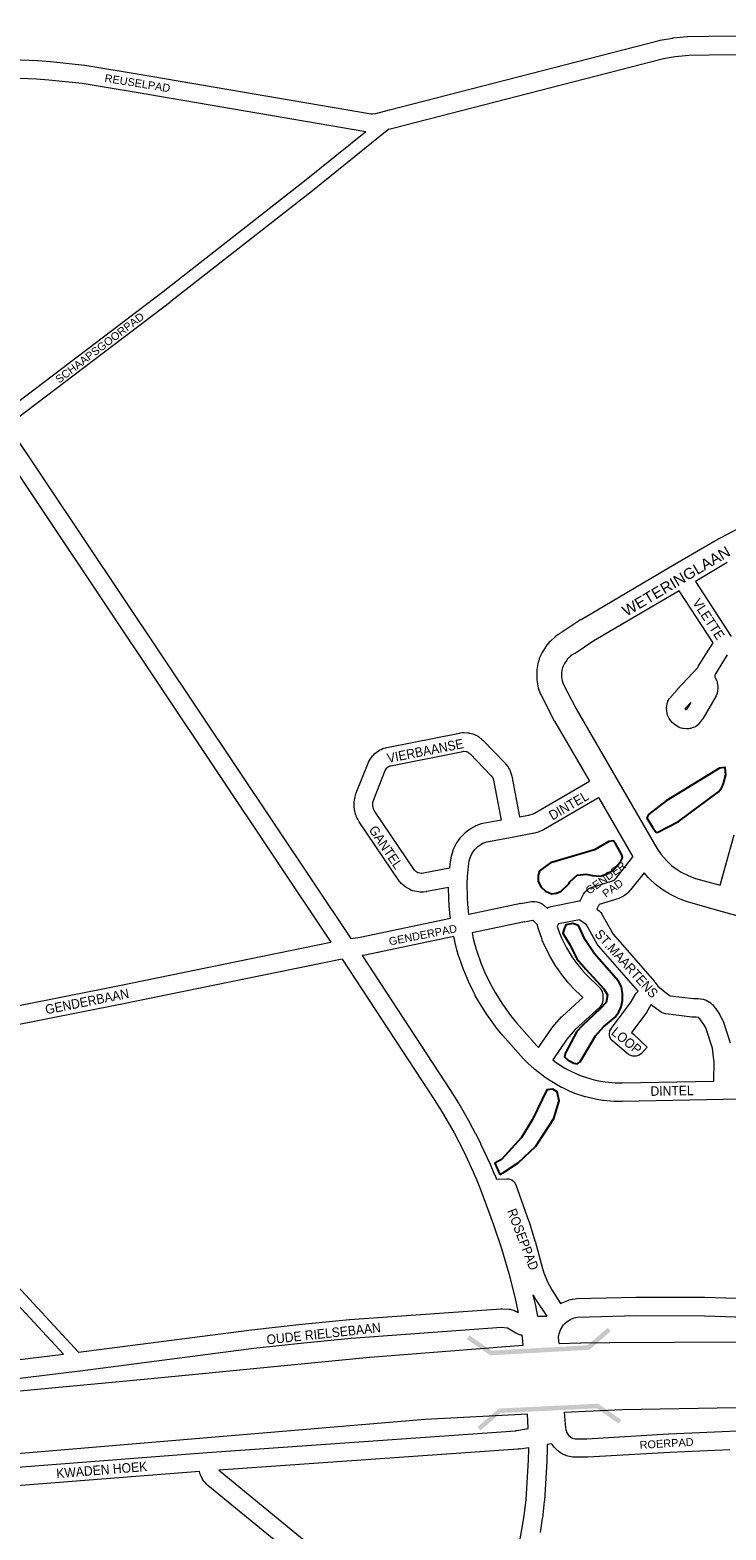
# Model space of a CAD drawing. Header units: metres. Extents: x 123817 to 142006, y 393105 to 406084.
# Tile 42 of 138: x 130036 to 130597, y 394490 to 395698. Entities that reach past the tile are written whole.
import ezdxf
from ezdxf.enums import TextEntityAlignment as Align

# ---------------------------------------------------------------- set-up
doc = ezdxf.new("R2010")
doc.units = ezdxf.units.M
doc.header["$MEASUREMENT"] = 0
doc.styles.add('1.25mm', font='txt', dxfattribs={"height": 0.002})
doc.styles.add('Style-Arial', font='arial.ttf')

# ---------------------------------------------------------------- blocks, each defined once
blk = doc.blocks.new('gg0-viaduct_50')
at = {"linetype": 'Continuous', "lineweight": 0}
blk.add_hatch(color=7, dxfattribs=at).paths.add_polyline_path([(-55.8, -16.9), (-58, -14), (-40, 0), (40, 0), (58, -14), (55.8, -16.9), (38.7, -3.7), (-38.7, -3.7)])
blk = doc.blocks.new('gg0-viaduct_51')
at = {"linetype": 'Continuous', "lineweight": 0}
blk.add_hatch(color=7, dxfattribs=at).paths.add_polyline_path([(55.8, -16.9), (38.7, -3.7), (-38.7, -3.7), (-55.8, -16.9), (-58, -14), (-40, 0), (40, 0), (58, -14)])

msp = doc.modelspace()

# ---------------------------------------------------------------- linework, layer by layer
at = {"color": 191, "linetype": 'Continuous', "lineweight": 0, "flags": 128}
for points in [[(129994.2, 395674.8), (130042.2, 395672.9), (130042.4, 395672.9), (130052.6, 395672.1), (130052.8, 395672.1), (130080, 395669.3), (130080.4, 395669.3), (130124.1, 395662.1), (130124.1, 395662.1), (130310.9, 395630.1), (130311.8, 395630.1), (130314.5, 395630.5), (130325.6, 395633.3), (130542.8, 395689.2), (130543.4, 395689.3), (130553.4, 395691.1), (130553.4, 395691.1), (130554, 395691.2), (130565.4, 395692.2), (130565.9, 395692.2), (130582.7, 395692.6), (130582.8, 395692.6), (130999.7, 395697.6)], [(129801.6, 395675), (130003.2, 395374.7), (130278.5, 394963.4)], [(130325.1, 395617.7), (130329.3, 395618.8), (130329.3, 395618.8), (130329.3, 395618.8), (130546.3, 395674.6), (130555.6, 395676.3), (130566.5, 395677.2), (130583, 395677.6), (130999.8, 395682.6)], [(130306.6, 395615.6), (130121.6, 395647.3), (130078.2, 395654.4), (130051.3, 395657.2), (130041.4, 395657.9), (129993.5, 395659.8), (129993.5, 395659.8), (129833.7, 395667.5), (129833, 395667.6), (129823.8, 395668.9), (130012.6, 395387.5)], [(130018.2, 395379.2), (130294.5, 394966.4)], [(130479.2, 394996.8), (130481.9, 395002.2), (130482.9, 395003.7), (130483.5, 395004.3), (130484.9, 395005.6), (130486.2, 395006.6), (130486.8, 395006.9), (130488.1, 395007.4), (130489, 395007.8), (130505.2, 395012.8), (130506.2, 395013.3), (130507.1, 395013.9), (130508.1, 395015), (130521.6, 395032.2)], [(130530.6, 395019.3), (130519.7, 395005.5), (130519.5, 395005.3), (130519.2, 395005), (130517.6, 395003.2), (130516.6, 395002.3), (130514.7, 395000.9), (130513.9, 395000.4), (130513.6, 395000.2), (130511.4, 394999.1), (130510.2, 394998.6), (130494.5, 394993.8), (130492.5, 394989.9)], [(130431.4, 394994.5), (130431.4, 394994.5), (130439.9, 394996.2), (130440.1, 394996.3), (130442.5, 394996.3), (130444.3, 394996), (130444.5, 394996), (130446.8, 394995.2), (130448.4, 394994.3), (130448.6, 394994.2), (130449.9, 394993.2), (130452.7, 394990.7)], [(130434.4, 394979.8), (130440.9, 394981.1), (130444.8, 394977.5)], [(130287.5, 394949.9), (130362.1, 394836), (130368.4, 394826.1), (130377.3, 394810.6), (130381.4, 394802.8), (130385.4, 394794.9), (130392.9, 394778.7), (130396.4, 394770.6), (130399.7, 394762.3), (130409.2, 394736.7), (130415.8, 394716.9), (130421.6, 394696.9), (130426.7, 394676.6), (130428.9, 394666.4), (130429.1, 394665.5)], [(130303.6, 394952.7), (130374.7, 394844.2), (130374.8, 394844), (130381.1, 394833.9), (130381.3, 394833.7), (130390.3, 394818), (130390.4, 394817.8), (130394.7, 394809.8), (130394.8, 394809.6), (130398.9, 394801.6), (130399, 394801.3), (130406.6, 394784.9), (130406.7, 394784.7), (130410.2, 394776.3), (130410.3, 394776.2), (130411.7, 394772.7), (130419.9, 394773.1), (130421.6, 394773), (130424, 394772.1), (130426, 394770.5), (130427.3, 394768.2), (130427.3, 394768.2), (130437.9, 394738.7), (130438, 394738.4), (130442.7, 394723.2), (130442.8, 394722.9), (130448.8, 394700.8), (130449.9, 394697.3), (130452.8, 394690.2), (130456.3, 394683.6), (130463.4, 394672.7), (130464.2, 394673.1), (130465.1, 394673.5), (130469.2, 394675.2), (130470.2, 394675.5), (130472.3, 394676.1), (130472.9, 394676.2), (130473, 394676.2), (130475.2, 394676.5), (130476.2, 394676.6), (130523.9, 394677.9), (130524.1, 394677.9), (130579.3, 394677.8), (130579.5, 394677.8), (130681, 394674.6)], [(130452.1, 394662.2), (130445, 394662.3), (130443.6, 394669.4), (130443.6, 394669.6), (130441.3, 394679.7), (130443.1, 394676.3), (130443.5, 394675.7), (130452.2, 394662.4), (130452.1, 394662.2)], [(130462.1, 394640.4), (130461.8, 394645.3), (130461.9, 394647.1), (130462.2, 394648.4), (130463.3, 394651.6), (130464, 394652.9), (130464.8, 394654.2), (130465.8, 394655.5), (130466.7, 394656.6), (130468.7, 394658.3), (130469.9, 394659.1), (130471.1, 394659.8), (130474.3, 394661.1), (130475.7, 394661.4), (130477.1, 394661.7), (130524.2, 394662.9), (130579.2, 394662.8), (130687.8, 394659.4)], [(130432.2, 394647.4), (130432.7, 394642.5), (130433, 394638.8)], [(130428, 394570.5), (130428.1, 394570.5), (130437.3, 394572), (130437.1, 394578.2), (130436.8, 394583.6)], [(130466.3, 394585.1), (130467.3, 394572.3), (130467.5, 394571.4), (130467.8, 394570.4), (130467.8, 394570.4), (130467.8, 394570.4), (130468.2, 394569.1), (130469.4, 394567.1), (130469.8, 394566.6), (130471.6, 394565), (130472.3, 394564.6), (130472.8, 394564.4), (130475.2, 394563.9), (130484.6, 394563.9), (130550.3, 394567.7), (130550.4, 394567.7), (130605.8, 394570.3)], [(130430.8, 394555.8), (130437.5, 394556.8), (130437.5, 394555.8), (130437.3, 394546.7), (130435.3, 394514.9), (130433.8, 394501.9), (130432, 394490.8), (130430.3, 394481.6), (130426.3, 394463.2), (130422.4, 394447.8), (130419.5, 394437.7), (130413.2, 394417.5), (130408, 394402.8), (130404.5, 394393.8), (130400.8, 394384.8), (130392.9, 394366.6), (130392.2, 394365.1)], [(130599.7, 394555), (130551.2, 394552.8), (130485.2, 394548.9), (130484.7, 394548.9), (130474.4, 394548.9), (130473.2, 394549.1), (130473.1, 394549.1), (130469.3, 394549.8), (130468.2, 394550.1), (130466.4, 394550.8), (130465.2, 394551.3), (130465, 394551.4), (130463.2, 394552.6), (130462.2, 394553.3), (130459.4, 394555.8), (130458.6, 394556.6), (130458.5, 394556.7), (130457.4, 394558.1), (130456.7, 394559.1), (130456.3, 394559.8), (130452.5, 394559.2), (130452.5, 394555.7), (130452.5, 394555.7), (130452.5, 394555.6), (130452.3, 394546.2), (130452.3, 394545.9), (130450.3, 394513.8), (130450.2, 394513.4), (130448.7, 394500), (130448.6, 394499.6), (130446.8, 394488.3)]]:
    msp.add_lwpolyline(points, dxfattribs=at)
at = {"color": 111, "linetype": 'Continuous', "lineweight": 0, "flags": 128}
for points in [[(130306.6, 395615.6), (130257.3, 395575.8), (130143.5, 395486.9), (130012.6, 395387.5)], [(130325.1, 395617.7), (130263.6, 395568), (130263.5, 395568), (130149.6, 395479), (130149.5, 395478.9), (130018.2, 395379.2)], [(129859.1, 394865), (129995.9, 394718.9), (129995.9, 394718.9), (130075.3, 394633.5)], [(129847.4, 394862.8), (129988.6, 394712.1), (130063.1, 394632)]]:
    msp.add_lwpolyline(points, dxfattribs=at)
at = {"color": 40, "linetype": 'Continuous', "lineweight": 0, "flags": 128}
for points in [[(130620.2, 395303.6), (130587.9, 395286.4), (130587.6, 395286.2), (130587.5, 395286.2), (130554.9, 395267.1), (130554.9, 395267.1), (130479.8, 395223), (130479.4, 395222.8), (130464.2, 395212.8), (130462.3, 395211.7), (130461.6, 395211.2), (130459.6, 395209.8), (130458.7, 395209), (130455.1, 395205.8), (130454.2, 395204.9), (130452.7, 395203.1), (130452.6, 395203), (130451.9, 395202.1), (130449.3, 395198), (130448.5, 395196.6), (130446.5, 395192.2), (130446.2, 395191.5), (130446.1, 395191), (130445.4, 395188.7), (130445.1, 395187.5), (130444.3, 395182.7), (130444.1, 395181.1), (130444.1, 395176.2), (130444.1, 395176.2), (130444.1, 395176.2), (130444.2, 395174.6), (130445, 395169.8), (130445.4, 395168.2), (130446.9, 395163.6), (130447, 395163.4), (130447.6, 395162.2), (130458.3, 395141.7), (130458.5, 395141.3), (130486.5, 395093)], [(130597.5, 395268.9), (130571.9, 395253.8)], [(130558.9, 395246.2), (130490.2, 395205.9), (130475, 395195.9), (130474.5, 395195.7), (130472.8, 395194.6), (130471.7, 395193.8), (130469, 395191.4), (130468.3, 395190.5), (130466.4, 395187.7), (130465, 395184.6), (130464.7, 395183.5), (130464.1, 395180.1), (130464.1, 395177), (130464.6, 395173.8), (130465.6, 395170.8), (130475.9, 395151.2), (130507.5, 395096.5), (130540.8, 395039), (130544.4, 395033.9), (130548.5, 395029.2), (130553, 395025), (130558.1, 395021.3), (130560.5, 395019.8), (130566.2, 395017), (130572.1, 395014.8), (130591.8, 395009.3)], [(130494, 395080), (130521.6, 395032.2)], [(130670.8, 394966.7), (130593.7, 394988), (130593.7, 394988), (130593.7, 394988), (130566.3, 394995.6), (130565.5, 394995.9), (130558.7, 394998.4), (130557.7, 394998.9), (130551.2, 395002.2), (130550.7, 395002.4), (130550.5, 395002.6), (130547.3, 395004.5), (130546.7, 395004.9), (130540.8, 395009.2), (130539.9, 395009.9), (130534.6, 395014.8), (130533.8, 395015.6), (130530.6, 395019.3)]]:
    msp.add_lwpolyline(points, dxfattribs=at)
at = {"color": 9, "linetype": 'Continuous', "lineweight": 0, "flags": 128}
for points in [[(130571.9, 395253.8), (130600.6, 395209.6)], [(130597.6, 395194.6), (130588, 395179.4), (130587.6, 395178.3), (130587.6, 395178.2), (130587.6, 395177.5), (130587.6, 395176.8), (130587.9, 395176.1), (130588.8, 395174.4), (130589.1, 395173.5), (130589.4, 395172.5), (130589.8, 395170.7), (130590, 395169.1), (130590, 395169.1), (130590, 395167.3), (130589.8, 395165.7), (130589.4, 395163.9), (130589.1, 395163), (130588.5, 395161.7), (130577.8, 395143.3), (130577.1, 395142.3), (130574.2, 395138.6), (130574.1, 395138.5), (130572.1, 395136.8), (130570.2, 395136.1), (130568, 395135.5), (130567.4, 395135.3), (130566.7, 395135.2), (130566, 395135.2), (130565.3, 395135.2), (130564.7, 395135.2), (130562.4, 395135.4), (130561.7, 395135.5), (130560.5, 395135.8), (130558.3, 395136.6), (130557.1, 395137.2), (130556.6, 395137.5), (130554.7, 395138.8), (130553.3, 395140.2), (130553.3, 395140.2), (130551.8, 395141.9), (130550.7, 395143.6), (130549.8, 395145.7), (130549.5, 395146.2), (130549.2, 395147.5), (130548.8, 395149.8), (130548.7, 395151.1), (130548.8, 395151.7), (130548.7, 395151.7), (130548.9, 395154), (130549.2, 395155.6), (130549.7, 395157.1), (130549.8, 395157.4), (130551.1, 395159.6), (130551.1, 395159.7), (130557.1, 395166.6), (130557.3, 395166.9), (130573.9, 395184.5), (130574.2, 395185.2), (130574.2, 395185.3), (130574.9, 395186.7), (130586.1, 395204.4), (130558.9, 395246.2)], [(130564.4, 395150.4), (130564.1, 395150.5), (130563.9, 395150.8), (130563.8, 395151.1), (130563.7, 395151.4), (130568.1, 395156.4), (130565.1, 395151.3), (130564.4, 395150.4)], [(130294.5, 394966.4), (130301.9, 394967.6), (130374.8, 394982.7), (130374.2, 394986.6), (130374.2, 394987), (130373.6, 394992.8), (130373.6, 394993), (130373.3, 394998.9), (130373.3, 394999.2), (130373.2, 395007.6), (130355.6, 395004.2), (130355.4, 395004.2), (130355.1, 395004.1), (130353.1, 395003.8), (130352.2, 395003.8), (130350.4, 395003.8), (130349.1, 395003.9), (130345.7, 395004.5), (130345.7, 395004.5), (130344.5, 395004.8), (130342.8, 395005.4), (130341.7, 395006), (130338.7, 395007.7), (130338.6, 395007.7), (130337.3, 395008.7), (130334.7, 395011), (130334.1, 395011.7), (130333.6, 395012.3), (130301.3, 395060.4), (130301, 395060.8), (130300, 395062.5), (130299.6, 395063.2), (130298.9, 395065), (130298.7, 395065.5), (130298.6, 395065.7), (130298, 395067.5), (130297.7, 395068.7), (130297.2, 395072.3), (130297.1, 395073.5), (130297.1, 395073.5), (130297.1, 395073.5), (130297.1, 395075.4), (130297.1, 395076.2), (130297.3, 395078.1), (130297.6, 395079.2), (130298.6, 395082.8), (130298.7, 395083.4), (130298.8, 395083.6), (130308.3, 395107.4), (130308.7, 395108.2), (130310.2, 395111), (130311, 395112.1), (130312, 395113.4), (130312.1, 395113.5), (130312.6, 395114.1), (130313.8, 395115.2), (130314.8, 395116.1), (130317.6, 395117.9), (130318, 395118.2), (130318.8, 395118.6), (130320.3, 395119.2), (130321.1, 395119.5), (130322.7, 395120), (130323.4, 395120.2), (130382, 395131.8), (130382.2, 395131.8), (130382.5, 395131.9), (130384.2, 395132.1), (130385.6, 395132.1), (130388.8, 395132), (130389.6, 395131.9), (130390.1, 395131.8), (130391.7, 395131.4), (130392.6, 395131.1), (130394.1, 395130.5), (130395, 395130.1), (130396.4, 395129.4), (130396.6, 395129.2), (130397.5, 395128.6), (130400, 395126.6), (130400.7, 395126), (130418.6, 395107.5), (130419, 395107.1), (130419.1, 395106.9), (130420.8, 395104.8), (130421.5, 395103.7), (130422.3, 395102.3), (130422.7, 395101.3), (130422.8, 395101), (130423.8, 395097.9), (130424, 395097), (130430.2, 395064.4), (130437.7, 395065.8), (130441.2, 395066.8), (130442.4, 395067.3), (130486.5, 395093)], [(130351, 395018.8), (130348.9, 395019.2), (130348.5, 395019.3), (130346.8, 395020.3), (130345.6, 395021.4), (130313.9, 395068.6), (130313.2, 395069.8), (130312.7, 395070.7), (130312.5, 395071.6), (130312.1, 395074.1), (130312.1, 395074.9), (130312.2, 395075.8), (130312.9, 395078.4), (130322.1, 395101.5), (130323.1, 395103.3), (130323.4, 395103.7), (130323.8, 395104), (130325.3, 395105.1), (130325.8, 395105.3), (130326.6, 395105.5), (130384.7, 395117), (130385.4, 395117.1), (130387.2, 395117), (130387.6, 395116.9), (130388.3, 395116.7), (130388.7, 395116.5), (130390.3, 395115.2), (130407.5, 395097.3), (130408.6, 395096), (130408.7, 395095.8), (130409.4, 395093.8), (130415.4, 395061.7), (130400.7, 395058.9), (130399.5, 395058.6), (130395.1, 395057), (130394.2, 395056.6), (130392.2, 395055.5), (130391.9, 395055.3), (130391.3, 395055), (130387.5, 395052.3), (130386.5, 395051.5), (130383.2, 395048.2), (130382.7, 395047.7), (130382.3, 395047.3), (130379.6, 395043.4), (130379, 395042.4), (130376.9, 395038.1), (130376.6, 395037.4), (130376.5, 395036.9), (130375.2, 395032.4), (130375, 395031.5), (130374.6, 395029), (130374.5, 395028.6), (130374, 395023.1), (130352.9, 395019), (130351.7, 395018.8), (130351, 395018.8)], [(130431.4, 394994.5), (130431.4, 394994.5), (130389.5, 394985.7), (130389.1, 394988.5), (130388.6, 394994), (130388.3, 394999.5), (130388.2, 395010.8), (130388.5, 395016.3), (130389.4, 395027), (130389.7, 395028.8), (130390.7, 395032.2), (130392.2, 395035.2), (130394.2, 395038), (130396.6, 395040.4), (130399.5, 395042.4), (130400.7, 395043.1), (130404.1, 395044.3), (130425.6, 395048.3), (130440.7, 395051.1), (130441.4, 395051.2), (130445.7, 395052.4), (130446.7, 395052.8), (130448.7, 395053.7), (130449.5, 395054.1), (130449.5, 395054.1), (130494, 395080)], [(130591.8, 395009.3), (130603, 395049.9)], [(130452.7, 394990.7), (130453.4, 394991.3), (130455.7, 394992.1), (130478.3, 394996.7), (130478.5, 394996.8), (130479.2, 394996.8)], [(130492.5, 394989.9), (130494.4, 394988.6), (130495.8, 394987.3), (130496.6, 394986.1), (130505.6, 394969.9), (130539.1, 394931.7), (130539.2, 394931.6), (130539.6, 394931), (130541.7, 394928), (130547.3, 394923.5), (130551.7, 394920.4), (130570.3, 394918.2), (130573.1, 394918.1), (130574, 394918.1), (130577.9, 394917.6), (130578.2, 394917.5), (130580.6, 394916.7), (130583.3, 394915.2), (130583.4, 394915.1), (130585.4, 394913.4), (130585.6, 394913.2), (130588.1, 394910), (130588.3, 394909.7), (130591.2, 394905.5), (130591.7, 394904.8), (130593.7, 394901), (130594.1, 394900), (130594.2, 394899.8), (130600, 394882.4)], [(130434.4, 394979.8), (130392.1, 394970.9), (130393.1, 394966.4), (130394.4, 394961.3), (130395.9, 394956.2), (130399.5, 394946), (130403, 394937.8), (130407.9, 394927.7), (130410.6, 394922.9), (130416.5, 394913.5), (130423, 394904.5), (130427.9, 394898.5), (130444.5, 394879.8), (130445.6, 394878.7), (130456.2, 394894.3), (130456.7, 394894.9), (130456.8, 394895.1), (130464.2, 394903.4), (130464.8, 394904), (130481.3, 394919), (130472.8, 394927.3), (130472.5, 394927.7), (130469.3, 394931.1), (130469.1, 394931.4), (130469, 394931.5), (130463.2, 394938.8), (130462.9, 394939.2), (130460.2, 394943.1), (130459.9, 394943.5), (130455.1, 394951.5), (130454.8, 394952.1), (130450.6, 394960.5), (130450.4, 394960.9), (130448.6, 394965.2), (130448.5, 394965.6), (130448.5, 394965.6), (130445.2, 394974.7), (130444.8, 394977.2), (130444.8, 394977.5)], [(130513, 394850.2), (130586.7, 394851.6), (130586.9, 394867.1), (130586.6, 394870.9), (130585.6, 394878.3), (130580.2, 394894.4), (130578.7, 394897.3), (130576.1, 394901), (130574.7, 394902.8), (130574.5, 394902.9), (130572.5, 394903.1), (130569.8, 394903.2), (130569, 394903.2), (130548, 394905.7), (130547.6, 394905.8), (130545.2, 394906.7), (130544.6, 394907), (130538.5, 394911.3), (130538, 394911.7), (130536.1, 394913.2), (130536, 394913), (130532.5, 394906.8), (130531.9, 394906), (130520.5, 394890.7), (130522.1, 394889.3), (130533, 394879.1), (130528.5, 394874), (130526.6, 394872.5), (130524.2, 394871.6), (130521.6, 394871.6), (130519.1, 394872.5), (130518.1, 394873.2), (130505.4, 394883.7), (130504.4, 394884.7), (130503.1, 394886.9), (130502.7, 394889.5), (130503.1, 394892.1), (130504.3, 394894), (130504.2, 394894), (130519.7, 394914.7), (130523.4, 394921.2), (130524.2, 394922.3), (130524.4, 394922.7), (130525.5, 394923.8), (130525.8, 394924.1), (130493.8, 394960.6), (130493.7, 394960.7), (130492.9, 394961.9), (130484.3, 394977.4), (130478.9, 394981.2), (130478.5, 394981.5), (130461.8, 394978.1), (130460.6, 394976.2), (130462.5, 394970.8), (130464.2, 394966.9), (130468.1, 394959), (130472.6, 394951.5), (130475, 394948), (130480.6, 394941), (130483.4, 394937.9), (130495.1, 394926.5), (130495.6, 394925.9), (130496.9, 394923.7), (130497.4, 394921.1), (130497.4, 394916.7), (130497.4, 394916.7), (130496.9, 394914.1), (130495.6, 394911.9), (130494.9, 394911.2), (130475.2, 394893.2), (130468.3, 394885.5), (130457, 394868.8), (130458.7, 394867.5), (130462.2, 394865.1), (130466.9, 394862.2), (130471.2, 394859.8), (130476.3, 394857.4), (130479.9, 394856), (130487.7, 394853.4), (130491.5, 394852.4), (130495.4, 394851.6), (130499.3, 394851), (130507.4, 394850.3), (130513, 394850.2)], [(129983.8, 394903.8), (130107, 394928.4), (130278.5, 394963.4)], [(130636.3, 394837.6), (130594.3, 394836.8), (130594.3, 394836.8), (130594.3, 394836.8), (130513.2, 394835.2), (130512.9, 394835.2), (130506.9, 394835.3), (130506.4, 394835.3), (130497.7, 394836.1), (130497.2, 394836.1), (130492.9, 394836.8), (130492.7, 394836.8), (130492.5, 394836.9), (130488.3, 394837.8), (130487.9, 394837.8), (130483.7, 394838.9), (130483.2, 394839.1), (130474.9, 394841.8), (130474.4, 394842), (130470.4, 394843.6), (130470, 394843.8), (130464.6, 394846.4), (130464.2, 394846.6), (130459.5, 394849.2), (130459.3, 394849.3), (130459.2, 394849.4), (130454.2, 394852.4), (130453.9, 394852.6), (130450, 394855.2), (130449.7, 394855.5), (130442.3, 394861.3), (130442.1, 394861.5), (130441.9, 394861.7), (130437.3, 394865.8), (130437, 394866), (130433.7, 394869.4), (130433.4, 394869.7), (130416.6, 394888.6), (130416.5, 394888.8), (130416.4, 394888.9), (130411.3, 394895.1), (130411, 394895.5), (130404.2, 394904.9), (130403.9, 394905.3), (130397.7, 394915.2), (130397.5, 394915.5), (130394.7, 394920.6), (130394.5, 394920.9), (130389.4, 394931.4), (130389.3, 394931.7), (130385.6, 394940.3), (130385.4, 394940.7), (130385.4, 394940.8), (130381.7, 394951.4), (130381.5, 394951.8), (130379.9, 394957.2), (130379.9, 394957.4), (130378.5, 394962.9), (130378.4, 394963.2), (130377.4, 394967.9), (130304.7, 394952.8), (130304.5, 394952.8), (130304.4, 394952.8), (130303.6, 394952.7)], [(130287.5, 394949.9), (130110, 394913.7), (130110, 394913.7), (129986.7, 394889.1), (129986.7, 394889.1), (129859.1, 394865)], [(130075.3, 394633.5), (130214.4, 394651.6), (130214.6, 394651.6), (130255.1, 394656), (130255.2, 394656), (130293.4, 394659.7), (130293.6, 394659.7), (130415.2, 394668.5), (130416.3, 394668.5), (130421.9, 394668.1), (130422.7, 394668), (130422.8, 394668), (130424.2, 394667.7), (130425.8, 394667.2), (130427.1, 394666.6), (130427.7, 394666.3), (130427.8, 394666.2), (130429.1, 394665.5)], [(129901.1, 394597.1), (130076.4, 394618.5), (130076.5, 394618.5), (130076.5, 394618.5), (130216.3, 394636.7), (130256.6, 394641.1), (130294.8, 394644.7), (130415.8, 394653.5), (130420.3, 394653.2), (130420.4, 394653.2), (130420.5, 394653.1), (130427.3, 394649), (130427.4, 394649), (130428.3, 394648.5), (130429.6, 394648), (130431.2, 394647.5), (130431.7, 394647.4), (130432.2, 394647.4)], [(128754.8, 394568.7), (128755.7, 394568.7), (128758, 394567.9), (128759, 394567.4), (128759.6, 394567.3), (128787.7, 394569.4), (128789.6, 394569.3), (128789.7, 394569.3), (128795.9, 394568.1), (128796.8, 394567.8), (128918.7, 394526.7), (128921.9, 394526), (128925.1, 394525.6), (128929.9, 394525.6), (129159.3, 394543.5), (129360, 394560.1), (129539.2, 394575.4), (129677.3, 394588.1), (129812.1, 394602.2), (129899.3, 394612), (130063.1, 394632)], [(129914.9, 394532.3), (130178.7, 394552.9), (130178.7, 394552.9), (130178.7, 394552.9), (130427.1, 394570.3), (130427.4, 394570.4), (130428, 394570.5)], [(130430.8, 394555.8), (130430.2, 394555.6), (130429.6, 394555.5), (130428.8, 394555.4), (130188.3, 394538.6), (130189.2, 394537.7), (130258.4, 394480.9), (130297.2, 394452.1), (130297.3, 394452), (130346, 394414.6), (130346.2, 394414.4), (130362.8, 394400.8), (130363.2, 394400.5), (130370.6, 394393.5), (130371.1, 394393.1), (130377.1, 394386.5), (130377.3, 394386.2), (130377.7, 394385.7), (130392.2, 394365.1)], [(130384.4, 394349.6), (130381.4, 394354.4), (130365.7, 394376.7), (130360.2, 394382.8), (130353.1, 394389.4), (130336.8, 394402.7), (130288.2, 394440.1), (130249.3, 394469), (130249, 394469.2), (130179.4, 394526.3), (130178.9, 394526.8), (130177.2, 394528.5), (130176.8, 394529), (130176.5, 394529.3), (130175.5, 394530.6), (130174.8, 394531.8), (130173.4, 394534.7), (130173.1, 394535.4), (130172.8, 394536.5), (130172.6, 394537.4), (129916, 394517.3)]]:
    msp.add_lwpolyline(points, dxfattribs=at)
at = {"flags": 128}
for points in [[(130540.2, 395051.7), (130541.7, 395051.9), (130558.3, 395060.7), (130590.5, 395084.5), (130593.1, 395087.9), (130594.4, 395091.2), (130596.3, 395098.1), (130595.8, 395104.1), (130591.2, 395103.6), (130548.3, 395077.1), (130534.2, 395066.1), (130532.9, 395063.5), (130537.4, 395056.1)], [(130456.1, 395002.4), (130459.8, 395002.8), (130463.6, 395004.3), (130470, 395010.3), (130471.2, 395012.4), (130476.7, 395017.4), (130484, 395018.2), (130489, 395017.2), (130495.4, 395016.7), (130502.1, 395018.9), (130505.8, 395021.4), (130511.7, 395028.2), (130513.1, 395031.4), (130512.7, 395033.8), (130509.9, 395038.7), (130507.8, 395042.3), (130506, 395044.9), (130502.1, 395044.5), (130490.6, 395037.8), (130455.1, 395027.2), (130446.5, 395021), (130445.2, 395017), (130445.4, 395012.6), (130447.5, 395008), (130451.3, 395004.5)], [(130476.7, 394865.5), (130479.1, 394867.3), (130491.4, 394888.1), (130497.9, 394895.3), (130507.2, 394903.1), (130510.2, 394907.4), (130512.1, 394911.5), (130513.3, 394916.6), (130513.2, 394922.2), (130512.3, 394927.4), (130510, 394932.2), (130490.7, 394954), (130483.1, 394965.3), (130477.9, 394977), (130473.2, 394978.6), (130467.7, 394977.5), (130466.2, 394974.2), (130465.1, 394970.7), (130471, 394961.1), (130476.4, 394950), (130483.6, 394941.7), (130498.3, 394925.9), (130501, 394921), (130500.1, 394915), (130495.3, 394909.8), (130481, 394896.3), (130476.5, 394891.5), (130467.4, 394874.5), (130466.4, 394871.2), (130469.5, 394868.4), (130473.9, 394866.1)], [(130414.5, 394776.6), (130417.4, 394778), (130429.3, 394786), (130443.3, 394799.4), (130457.8, 394821.6), (130462.1, 394835.7), (130461.1, 394840.6), (130460.5, 394843.1), (130457, 394845.2), (130452.3, 394844.7), (130440.8, 394820.7), (130431.8, 394806.4), (130415.7, 394788.5), (130410.4, 394785.7)]]:
    msp.add_lwpolyline(points, close=True, dxfattribs=at)
at = {"color": 2, "linetype": 'Continuous', "lineweight": 0, "flags": 128}
for points in [[(130433, 394638.8), (130309.7, 394629.3), (130309.4, 394629.3), (130133.6, 394612), (129982.2, 394597.9), (129919.8, 394593.5), (129919.5, 394593.4), (129704.7, 394574.3), (129704.7, 394574.3), (129532.4, 394558.5), (129231.2, 394532.4), (128959.4, 394512.8), (128958.8, 394512.8)], [(130462.1, 394640.4), (130479.5, 394641), (130479.8, 394641), (130502.8, 394641.3), (130502.9, 394641.3), (130711.1, 394642.3)], [(130466.3, 394585.1), (130512.9, 394587.4), (130696.9, 394590.6), (130754.8, 394589.3), (130920.8, 394584), (130954.8, 394581.8)], [(130436.8, 394583.6), (130354.2, 394579.4), (130013.3, 394550.5)]]:
    msp.add_lwpolyline(points, dxfattribs=at)

# ---------------------------------------------------------------- block references
at = {"color": 7, "linetype": 'Continuous', "lineweight": 0}
for name, p, rotation in [('gg0-viaduct_51', (130446.6, 394633.2), 183.1857162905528), ('gg0-viaduct_50', (130453.7, 394590.1), 2.803110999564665)]:
    msp.add_blockref(name, p, dxfattribs=dict(at, rotation=rotation))

# ---------------------------------------------------------------- texts
at = {"color": 8, "style": 'Style-Arial'}
for s, rotation, p in [('REUSELPAD', 350.8417, (130122.7, 395654.8)), ('SCHAAPSGOORPAD', 37.3833, (130092.3, 395441.8)), ('GENDER', 36.2373, (130499.7, 395015.2)), ('PAD', 36.2373, (130505.3, 395006.9)), ('GENDERPAD', 11.1833, (130352.5, 394969.3)), ('ROERPAD', 3.3685, (130548.7, 394560.1))]:
    msp.add_text(s, height=6.3, rotation=rotation, dxfattribs=at).set_placement(p, align=Align.MIDDLE_CENTER)
at = {"style": 'Style-Arial'}
msp.add_text('WETERINGLAAN', height=8.8, rotation=30.4634, dxfattribs=at).set_placement((130556.4, 395254), align=Align.MIDDLE_CENTER)
at = {"color": 8, "style": 'Style-Arial', "width": 0.909091}
for s, rotation, p in [('VLETTE', 303.4882, (130582.5, 395223.5)), ('DINTEL', 30.1898, (130469.9, 395073.4)), ('ST.MAARTENS', 312.1022, (130516.4, 394946.2)), ('GENDERBAAN', 11.2849, (130082.1, 394915.8)), ('LOOP', 320.8901, (130516.5, 394884.2)), ('DINTEL', 0.98, (130553.1, 394843.9)), ('OUDE RIELSEBAAN', 6.1906, (130272.6, 394648.5)), ('KWADEN HOEK', 4.5443, (130093.9, 394538.8))]:
    msp.add_text(s, height=7.7, rotation=rotation, dxfattribs=at).set_placement(p, align=Align.MIDDLE_CENTER)
at = {"color": 8, "char_height": 7.7, "attachment_point": 5, "style": 'Style-Arial'}
for s, insert, rotation in [('\\H1x;\\W0.909091;VIERBAANSE', (130354.4, 395117.4), 11.2135), ('\\H1x;\\W0.909091;GANTEL', (130322.6, 395039.8), 303.9287)]:
    msp.add_mtext(s, dxfattribs=dict(at, insert=insert, rotation=rotation))
at = {"color": 8, "insert": (130433, 394724.3), "char_height": 7.7, "attachment_point": 5, "rotation": 291.0351, "line_spacing_factor": 0.600033, "style": '1.25mm'}
msp.add_mtext('\\H1x;\\W0.909091;\\C8;ROSEPPAD', dxfattribs=at)

doc.saveas('drawing.dxf')
